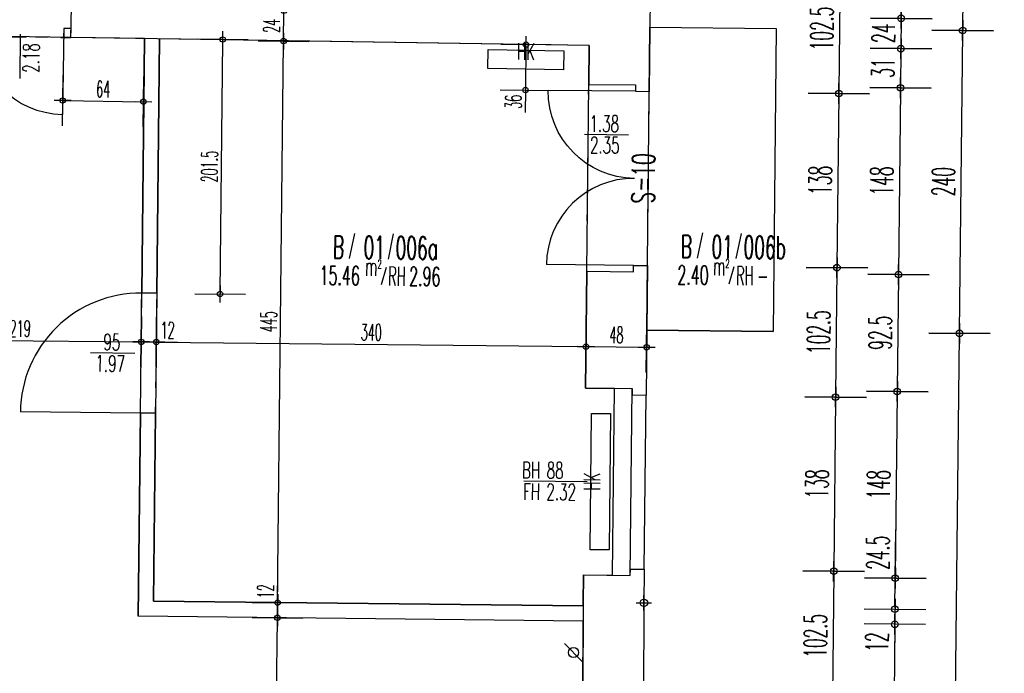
# Model space of a CAD drawing. Extents: x -14.3 to 68.8, y -3.9 to 57.4.
# Tile 29 of 46: x 42.9 to 50.7, y 18.4 to 23.6. Entities that reach past the tile are written whole.
import ezdxf
from ezdxf.enums import TextEntityAlignment as Align

# ---------------------------------------------------------------- set-up
doc = ezdxf.new("R2010")
doc.units = 0
doc.header["$LTSCALE"] = 0.25
doc.header["$MEASUREMENT"] = 0
doc.header["$PDMODE"] = 34
doc.header["$PDSIZE"] = 0.06
doc.linetypes.add('BOS_PUNKT', pattern=[0.18, 0, -0.18])
doc.layers.get('0').update_dxf_attribs({"color": 30, "linetype": 'CONTINUOUS'})
doc.layers.get('DEFPOINTS').update_dxf_attribs({"linetype": 'CONTINUOUS'})
for name, color, linetype in [('01ATTRMB', 7, 'CONTINUOUS'), ('01BEM-A', 7, 'CONTINUOUS'), ('01BEM-FEN', 7, 'CONTINUOUS'), ('01BEM-I', 7, 'CONTINUOUS'), ('01BEM-TUR', 7, 'CONTINUOUS'), ('01FEN', 4, 'CONTINUOUS'), ('01FLA-POLY1', 1, 'CONTINUOUS'), ('01TGA-HZG', 4, 'CONTINUOUS'), ('01TGA-STG', 4, 'CONTINUOUS'), ('01TUR-S', 7, 'CONTINUOUS'), ('01TXT', 7, 'CONTINUOUS'), ('01WAN', 3, 'CONTINUOUS'), ('01WAN-S', 7, 'CONTINUOUS'), ('01WAN-U', 7, 'BOS_PUNKT'), ('01WLB', 2, 'CONTINUOUS'), ('01WLB-U', 7, 'BOS_PUNKT')]:
    doc.layers.add(name, color=color, linetype=linetype)
doc.styles.add('BOS', font='romans.shx', dxfattribs={"width": 0.6})
doc.styles.add('BOS-BEM', font='romans.shx', dxfattribs={"width": 0.5})
doc.dimstyles.new('BOS-130', dxfattribs={"dimscale": 0.001, "dimtxt": 130, "dimasz": 10.666667, "dimexe": 1.8, "dimexo": 0.1, "dimgap": 30, "dimtad": 1, "dimdec": 4, "dimlfac": 100, "dimrnd": 0.5, "dimzin": 12, "dimtxsty": 'BOS-BEM', "dimblk1": 'BOS-BEM', "dimblk2": 'BOS-BEM', "dimsah": 1, "dimcen": 1.5, "dimse1": 1, "dimse2": 1, "dimclrd": 256, "dimclre": 256, "dimclrt": 256, "dimazin": 3, "dimtfac": 1, "dimtdec": 4, "dimtmove": 0, "dimatfit": 3, "dimtvp": 1.2, "dimtolj": 1, "dimtzin": 0})
doc.dimstyles.new('BOS-180', dxfattribs={"dimscale": 0.001, "dimtxt": 180, "dimasz": 13, "dimexe": 1.8, "dimexo": 0.1, "dimgap": 50, "dimtad": 1, "dimdec": 4, "dimlfac": 100, "dimrnd": 0.5, "dimzin": 12, "dimtxsty": 'BOS-BEM', "dimblk1": 'BOS-BEM', "dimblk2": 'BOS-BEM', "dimsah": 1, "dimcen": 1.5, "dimse1": 1, "dimse2": 1, "dimclrd": 256, "dimclre": 256, "dimclrt": 256, "dimazin": 3, "dimtfac": 1, "dimtdec": 4, "dimtmove": 0, "dimatfit": 3, "dimtvp": 1.2, "dimtolj": 1, "dimtzin": 0})

# ---------------------------------------------------------------- blocks, each defined once
blk = doc.blocks.new('TUR')
at = {"color": 0, "linetype": 'BYBLOCK'}
blk.add_line((0, 0), (0, 1), dxfattribs=at)
blk.add_arc((0, 0), 1, 0, 90, dxfattribs=at)
blk = doc.blocks.new('BOS-BEM')
for p, q in [((0, -18.75), (0, 18.75)), ((-6.25, 0), (6.25, 0))]:
    blk.add_line(p, q)
blk.add_circle((0, 0), 2)
blk = doc.blocks.new('*D1271')
at = {"layer": '01BEM-I'}
blk.add_line((44.5028, 21.4185), (44.5239, 23.4126), dxfattribs=at)
at = {"layer": 'DEFPOINTS', "color": 0}
for p in [(44.024, 23.4286), (44.524, 23.4233), (44.0027, 21.4131)]:
    blk.add_point(p, dxfattribs=at)
at = {"layer": '01BEM-I', "xscale": 0.01066666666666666, "yscale": 0.01066666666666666, "zscale": 0.01066666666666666}
for p, rotation in [((44.524, 23.4233), 89.39383939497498), ((44.5027, 21.4078), 269.393839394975)]:
    blk.add_blockref('BOS-BEM', p, dxfattribs=dict(at, rotation=rotation))
at = {"layer": '01BEM-I', "insert": (44.4183, 22.4166), "char_height": 0.13, "attachment_point": 5, "rotation": 89.39384, "style": 'BOS-BEM'}
blk.add_mtext('\\A1;201.5', dxfattribs=at)
blk = doc.blocks.new('*D1270')
at = {"layer": '01BEM-I'}
for p, q in [((46.9236, 23.3717), (46.92, 23.033)), ((46.9199, 23.0223), (46.9181, 22.8464))]:
    blk.add_line(p, q, dxfattribs=at)
at = {"layer": 'DEFPOINTS', "color": 0}
for p in [(46.9237, 23.3823), (47.4237, 23.377), (47.4199, 23.017)]:
    blk.add_point(p, dxfattribs=at)
at = {"layer": '01BEM-I', "xscale": 0.01066666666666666, "yscale": 0.01066666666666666, "zscale": 0.01066666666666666}
for p, rotation in [((46.9237, 23.3823), 89.39272413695), ((46.9199, 23.0223), 269.3927241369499)]:
    blk.add_blockref('BOS-BEM', p, dxfattribs=dict(at, rotation=rotation))
at = {"layer": '01BEM-I', "insert": (46.8239, 22.9301), "char_height": 0.13, "attachment_point": 5, "rotation": 89.39272, "style": 'BOS-BEM'}
blk.add_mtext('\\A1;36', dxfattribs=at)
blk = doc.blocks.new('*D1269')
at = {"layer": '01BEM-I'}
blk.add_line((43.2672, 22.94), (43.8858, 22.9306), dxfattribs=at)
at = {"layer": 'DEFPOINTS', "color": 0}
for p in [(43.2641, 23.4401), (43.9041, 23.4304), (43.8965, 22.9305)]:
    blk.add_point(p, dxfattribs=at)
at = {"layer": '01BEM-I', "xscale": 0.01066666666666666, "yscale": 0.01066666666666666, "zscale": 0.01066666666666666}
for p, rotation in [((43.2565, 22.9402), 179.1299964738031), ((43.8965, 22.9305), 359.129996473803)]:
    blk.add_blockref('BOS-BEM', p, dxfattribs=dict(at, rotation=rotation))
at = {"layer": '01BEM-I', "insert": (43.5779, 23.0303), "char_height": 0.13, "attachment_point": 5, "rotation": 359.13, "style": 'BOS-BEM'}
blk.add_mtext('\\A1;64', dxfattribs=at)
blk = doc.blocks.new('BL_TGA-STGL')
blk.add_line((-0.0707, -0.0707), (0.0707, 0.0707))
blk.add_circle((0, 0), 0.04)
blk = doc.blocks.new('*D1268')
at = {"layer": '01BEM-A'}
blk.add_line((49.4105, 24.008), (49.3999, 23.0091), dxfattribs=at)
at = {"layer": 'DEFPOINTS', "color": 0}
for p in [(47.9107, 24.0369), (47.8999, 23.0119), (49.3998, 22.9961)]:
    blk.add_point(p, dxfattribs=at)
at = {"layer": '01BEM-A', "xscale": 0.013, "yscale": 0.013, "zscale": 0.013}
for p, rotation in [((49.4106, 24.021), 89.39336692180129), ((49.3998, 22.9961), 269.3933669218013)]:
    blk.add_blockref('BOS-BEM', p, dxfattribs=dict(at, rotation=rotation))
at = {"layer": '01BEM-A', "insert": (49.2652, 23.51), "char_height": 0.18, "attachment_point": 5, "rotation": 89.39337, "style": 'BOS-BEM'}
blk.add_mtext('\\A1;102.5', dxfattribs=at)
blk = doc.blocks.new('*D1267')
at = {"layer": '01BEM-A'}
blk.add_line((49.3997, 22.9831), (49.3853, 21.6291), dxfattribs=at)
at = {"layer": 'DEFPOINTS', "color": 0}
for p in [(47.8999, 23.0119), (47.8853, 21.632), (49.3852, 21.6161)]:
    blk.add_point(p, dxfattribs=at)
at = {"layer": '01BEM-A', "xscale": 0.013, "yscale": 0.013, "zscale": 0.013}
for p, rotation in [((49.3998, 22.9961), 89.39336692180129), ((49.3852, 21.6161), 269.3933669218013)]:
    blk.add_blockref('BOS-BEM', p, dxfattribs=dict(at, rotation=rotation))
at = {"layer": '01BEM-A', "insert": (49.2525, 22.3076), "char_height": 0.18, "attachment_point": 5, "rotation": 89.39337, "style": 'BOS-BEM'}
blk.add_mtext('\\A1;138', dxfattribs=at)
blk = doc.blocks.new('*D1283')
at = {"layer": '01BEM-A'}
blk.add_line((49.385, 21.6031), (49.3745, 20.6042), dxfattribs=at)
at = {"layer": 'DEFPOINTS', "color": 0}
for p in [(47.8853, 21.632), (47.8744, 20.6071), (49.3743, 20.5912)]:
    blk.add_point(p, dxfattribs=at)
at = {"layer": '01BEM-A', "xscale": 0.013, "yscale": 0.013, "zscale": 0.013}
for p, rotation in [((49.3852, 21.6161), 89.39336692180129), ((49.3743, 20.5912), 269.3933669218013)]:
    blk.add_blockref('BOS-BEM', p, dxfattribs=dict(at, rotation=rotation))
at = {"layer": '01BEM-A', "insert": (49.2398, 21.1052), "char_height": 0.18, "attachment_point": 5, "rotation": 89.39337, "style": 'BOS-BEM'}
blk.add_mtext('\\A1;102.5', dxfattribs=at)
blk = doc.blocks.new('*D1282')
at = {"layer": '01BEM-A'}
blk.add_line((49.3742, 20.5782), (49.3599, 19.2243), dxfattribs=at)
at = {"layer": 'DEFPOINTS', "color": 0}
for p in [(47.8744, 20.6071), (47.8598, 19.2272), (49.3597, 19.2113)]:
    blk.add_point(p, dxfattribs=at)
at = {"layer": '01BEM-A', "xscale": 0.013, "yscale": 0.013, "zscale": 0.013}
for p, rotation in [((49.3743, 20.5912), 89.39336692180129), ((49.3597, 19.2113), 269.3933669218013)]:
    blk.add_blockref('BOS-BEM', p, dxfattribs=dict(at, rotation=rotation))
at = {"layer": '01BEM-A', "insert": (49.227, 19.9027), "char_height": 0.18, "attachment_point": 5, "rotation": 89.39337, "style": 'BOS-BEM'}
blk.add_mtext('\\A1;138', dxfattribs=at)
blk = doc.blocks.new('*D1281')
at = {"layer": '01BEM-A'}
blk.add_line((49.3596, 19.1983), (49.349, 18.197), dxfattribs=at)
at = {"layer": 'DEFPOINTS', "color": 0}
for p in [(47.8598, 19.2272), (47.8571, 18.1998), (49.3488, 18.184)]:
    blk.add_point(p, dxfattribs=at)
at = {"layer": '01BEM-A', "xscale": 0.013, "yscale": 0.013, "zscale": 0.013}
for p, rotation in [((49.3597, 19.2113), 89.39336692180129), ((49.3488, 18.184), 269.3933669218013)]:
    blk.add_blockref('BOS-BEM', p, dxfattribs=dict(at, rotation=rotation))
at = {"layer": '01BEM-A', "insert": (49.2143, 18.6991), "char_height": 0.18, "attachment_point": 5, "rotation": 89.39337, "style": 'BOS-BEM'}
blk.add_mtext('\\A1;102.5', dxfattribs=at)
blk = doc.blocks.new('*D1293')
at = {"layer": '01BEM-A'}
blk.add_line((49.8974, 23.9529), (49.8938, 23.6039), dxfattribs=at)
at = {"layer": 'DEFPOINTS', "color": 0}
for p in [(47.8002, 23.9881), (47.4263, 23.617), (49.8936, 23.5909)]:
    blk.add_point(p, dxfattribs=at)
at = {"layer": '01BEM-A', "xscale": 0.013, "yscale": 0.013, "zscale": 0.013}
for p, rotation in [((49.8976, 23.9659), 89.39336692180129), ((49.8936, 23.5909), 269.3933669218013)]:
    blk.add_blockref('BOS-BEM', p, dxfattribs=dict(at, rotation=rotation))
at = {"layer": '01BEM-A', "insert": (49.7556, 23.7798), "char_height": 0.18, "attachment_point": 5, "rotation": 89.39337, "style": 'BOS-BEM'}
blk.add_mtext('\\A1;37.5', dxfattribs=at)
blk = doc.blocks.new('*D1292')
at = {"layer": '01BEM-A'}
blk.add_line((49.8935, 23.5779), (49.8912, 23.3639), dxfattribs=at)
at = {"layer": 'DEFPOINTS', "color": 0}
for p in [(47.4263, 23.617), (47.4237, 23.377), (49.8911, 23.3509)]:
    blk.add_point(p, dxfattribs=at)
at = {"layer": '01BEM-A', "xscale": 0.013, "yscale": 0.013, "zscale": 0.013}
for p, rotation in [((49.8936, 23.5909), 89.39336692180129), ((49.8911, 23.3509), 269.3933669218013)]:
    blk.add_blockref('BOS-BEM', p, dxfattribs=dict(at, rotation=rotation))
at = {"layer": '01BEM-A', "insert": (49.7524, 23.4724), "char_height": 0.18, "attachment_point": 5, "rotation": 89.39337, "style": 'BOS-BEM'}
blk.add_mtext('\\A1;24', dxfattribs=at)
blk = doc.blocks.new('*D1266')
at = {"layer": '01BEM-A'}
blk.add_line((49.8909, 23.3379), (49.8879, 23.0539), dxfattribs=at)
at = {"layer": 'DEFPOINTS', "color": 0}
for p in [(47.4237, 23.377), (47.7904, 23.0631), (49.8878, 23.0409)]:
    blk.add_point(p, dxfattribs=at)
at = {"layer": '01BEM-A', "xscale": 0.013, "yscale": 0.013, "zscale": 0.013}
for p, rotation in [((49.8911, 23.3509), 89.39336692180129), ((49.8878, 23.0409), 269.3933669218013)]:
    blk.add_blockref('BOS-BEM', p, dxfattribs=dict(at, rotation=rotation))
at = {"layer": '01BEM-A', "insert": (49.7494, 23.1974), "char_height": 0.18, "attachment_point": 5, "rotation": 89.39337, "style": 'BOS-BEM'}
blk.add_mtext('\\A1;31', dxfattribs=at)
blk = doc.blocks.new('*D1265')
at = {"layer": '01BEM-A'}
blk.add_line((49.8877, 23.0279), (49.8723, 21.574), dxfattribs=at)
at = {"layer": 'DEFPOINTS', "color": 0}
for p in [(47.7904, 23.0631), (47.7747, 21.5832), (49.8721, 21.561)]:
    blk.add_point(p, dxfattribs=at)
at = {"layer": '01BEM-A', "xscale": 0.013, "yscale": 0.013, "zscale": 0.013}
for p, rotation in [((49.8878, 23.0409), 89.39336692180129), ((49.8721, 21.561), 269.3933669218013)]:
    blk.add_blockref('BOS-BEM', p, dxfattribs=dict(at, rotation=rotation))
at = {"layer": '01BEM-A', "insert": (49.74, 22.3024), "char_height": 0.18, "attachment_point": 5, "rotation": 89.39337, "style": 'BOS-BEM'}
blk.add_mtext('\\A1;148', dxfattribs=at)
blk = doc.blocks.new('*D1280')
at = {"layer": '01BEM-A'}
blk.add_line((49.872, 21.548), (49.8625, 20.649), dxfattribs=at)
at = {"layer": 'DEFPOINTS', "color": 0}
for p in [(47.7747, 21.5832), (47.7649, 20.6582), (49.8623, 20.636)]:
    blk.add_point(p, dxfattribs=at)
at = {"layer": '01BEM-A', "xscale": 0.013, "yscale": 0.013, "zscale": 0.013}
for p, rotation in [((49.8721, 21.561), 89.39336692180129), ((49.8623, 20.636), 269.3933669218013)]:
    blk.add_blockref('BOS-BEM', p, dxfattribs=dict(at, rotation=rotation))
at = {"layer": '01BEM-A', "insert": (49.7272, 21.1), "char_height": 0.18, "attachment_point": 5, "rotation": 89.39337, "style": 'BOS-BEM'}
blk.add_mtext('\\A1;92.5', dxfattribs=at)
blk = doc.blocks.new('*D1279')
at = {"layer": '01BEM-A'}
blk.add_line((49.8622, 20.623), (49.8468, 19.1691), dxfattribs=at)
at = {"layer": 'DEFPOINTS', "color": 0}
for p in [(47.7649, 20.6582), (47.7493, 19.1783), (49.8467, 19.1561)]:
    blk.add_point(p, dxfattribs=at)
at = {"layer": '01BEM-A', "xscale": 0.013, "yscale": 0.013, "zscale": 0.013}
for p, rotation in [((49.8623, 20.636), 89.39336692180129), ((49.8467, 19.1561), 269.3933669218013)]:
    blk.add_blockref('BOS-BEM', p, dxfattribs=dict(at, rotation=rotation))
at = {"layer": '01BEM-A', "insert": (49.7145, 19.8976), "char_height": 0.18, "attachment_point": 5, "rotation": 89.39337, "style": 'BOS-BEM'}
blk.add_mtext('\\A1;148', dxfattribs=at)
blk = doc.blocks.new('*D1278')
at = {"layer": '01BEM-A'}
for p, q in [((49.8467, 19.1561), (49.8508, 19.5434)), ((49.8442, 18.9241), (49.8465, 19.1431))]:
    blk.add_line(p, q, dxfattribs=at)
at = {"layer": 'DEFPOINTS', "color": 0}
for p in [(47.7493, 19.1783), (47.3769, 18.9373), (49.8441, 18.9111)]:
    blk.add_point(p, dxfattribs=at)
at = {"layer": '01BEM-A', "xscale": 0.013, "yscale": 0.013, "zscale": 0.013}
for p, rotation in [((49.8467, 19.1561), 89.39336692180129), ((49.8441, 18.9111), 269.3933669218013)]:
    blk.add_blockref('BOS-BEM', p, dxfattribs=dict(at, rotation=rotation))
at = {"layer": '01BEM-A', "insert": (49.7088, 19.3577), "char_height": 0.18, "attachment_point": 5, "rotation": 89.39337, "style": 'BOS-BEM'}
blk.add_mtext('\\A1;24.5', dxfattribs=at)
blk = doc.blocks.new('*D1277')
at = {"layer": '01BEM-A'}
for p, q in [((49.8442, 18.9241), (49.8443, 18.9371)), ((49.8441, 18.9111), (49.8428, 18.7911)), ((49.8427, 18.7781), (49.8401, 18.5323))]:
    blk.add_line(p, q, dxfattribs=at)
at = {"layer": 'DEFPOINTS', "color": 0}
for p in [(47.3769, 18.9373), (47.3765, 18.8173), (49.8428, 18.7911)]:
    blk.add_point(p, dxfattribs=at)
at = {"layer": '01BEM-A', "xscale": 0.013, "yscale": 0.013, "zscale": 0.013}
for p, rotation in [((49.8441, 18.9111), 269.3933669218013), ((49.8428, 18.7911), 89.39336692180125)]:
    blk.add_blockref('BOS-BEM', p, dxfattribs=dict(at, rotation=rotation))
at = {"layer": '01BEM-A', "insert": (49.7013, 18.6502), "char_height": 0.18, "attachment_point": 5, "rotation": 89.39337, "style": 'BOS-BEM'}
blk.add_mtext('\\A1;12', dxfattribs=at)
blk = doc.blocks.new('*D1276')
at = {"layer": '01BEM-A'}
for p, q in [((49.8427, 18.7781), (49.837, 18.241)), ((49.8368, 18.228), (49.8327, 17.8407))]:
    blk.add_line(p, q, dxfattribs=at)
at = {"layer": 'DEFPOINTS', "color": 0}
for p in [(47.3765, 18.8173), (47.745, 18.2501), (49.8368, 18.228)]:
    blk.add_point(p, dxfattribs=at)
at = {"layer": '01BEM-A', "xscale": 0.013, "yscale": 0.013, "zscale": 0.013}
for p, rotation in [((49.8428, 18.7911), 89.39336692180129), ((49.8368, 18.228), 269.3933669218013)]:
    blk.add_blockref('BOS-BEM', p, dxfattribs=dict(at, rotation=rotation))
at = {"layer": '01BEM-A', "insert": (49.6947, 18.0293), "char_height": 0.18, "attachment_point": 5, "rotation": 89.39337, "style": 'BOS-BEM'}
blk.add_mtext('\\A1;56.5', dxfattribs=at)
blk = doc.blocks.new('*D1123')
at = {"layer": '01BEM-A'}
blk.add_line((50.2858, 14.5819), (50.3546, 21.0829), dxfattribs=at)
at = {"layer": 'DEFPOINTS', "color": 0}
for p in [(47.9144, 21.1217), (50.3547, 21.0959), (47.8453, 14.5948)]:
    blk.add_point(p, dxfattribs=at)
at = {"layer": '01BEM-A', "xscale": 0.013, "yscale": 0.013, "zscale": 0.013}
for p, rotation in [((50.3547, 21.0959), 89.39336692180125), ((50.2856, 14.5689), 269.3933669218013)]:
    blk.add_blockref('BOS-BEM', p, dxfattribs=dict(at, rotation=rotation))
at = {"layer": '01BEM-A', "insert": (50.1802, 17.8339), "char_height": 0.18, "attachment_point": 5, "rotation": 89.39337, "style": 'BOS-BEM'}
blk.add_mtext('\\A1;652.5', dxfattribs=at)
blk = doc.blocks.new('*D1122')
at = {"layer": '01BEM-A'}
blk.add_line((50.3549, 21.1089), (50.38, 23.4827), dxfattribs=at)
at = {"layer": 'DEFPOINTS', "color": 0}
for p in [(47.9398, 23.5216), (50.3801, 23.4957), (47.9144, 21.1217)]:
    blk.add_point(p, dxfattribs=at)
at = {"layer": '01BEM-A', "xscale": 0.013, "yscale": 0.013, "zscale": 0.013}
for p, rotation in [((50.3801, 23.4957), 89.39336692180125), ((50.3547, 21.0959), 269.3933669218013)]:
    blk.add_blockref('BOS-BEM', p, dxfattribs=dict(at, rotation=rotation))
at = {"layer": '01BEM-A', "insert": (50.2274, 22.2973), "char_height": 0.18, "attachment_point": 5, "rotation": 89.39337, "style": 'BOS-BEM'}
blk.add_mtext('\\A1;240', dxfattribs=at)
blk = doc.blocks.new('*D1121')
at = {"layer": '01BEM-A'}
blk.add_line((50.3803, 23.5087), (50.431, 28.2974), dxfattribs=at)
at = {"layer": 'DEFPOINTS', "color": 0}
for p in [(47.9908, 28.3363), (50.4311, 28.3104), (47.9398, 23.5216)]:
    blk.add_point(p, dxfattribs=at)
at = {"layer": '01BEM-A', "xscale": 0.013, "yscale": 0.013, "zscale": 0.013}
for p, rotation in [((50.4311, 28.3104), 89.39336692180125), ((50.3801, 23.4957), 269.3933669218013)]:
    blk.add_blockref('BOS-BEM', p, dxfattribs=dict(at, rotation=rotation))
at = {"layer": '01BEM-A', "insert": (50.2656, 25.9046), "char_height": 0.18, "attachment_point": 5, "rotation": 89.39337, "style": 'BOS-BEM'}
blk.add_mtext('\\A1;481.5', dxfattribs=at)
blk = doc.blocks.new('*D772')
at = {"layer": '01BEM-A'}
blk.add_line((50.6174, -0.1365), (51.196, 54.5058), dxfattribs=at)
at = {"layer": 'DEFPOINTS', "color": 0}
for p in [(47.7738, 54.5551), (51.1961, 54.5188), (47.8307, -0.12)]:
    blk.add_point(p, dxfattribs=at)
at = {"layer": '01BEM-A', "xscale": 0.013, "yscale": 0.013, "zscale": 0.013}
for p, rotation in [((51.1961, 54.5188), 89.39336692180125), ((50.6173, -0.1495), 269.3933669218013)]:
    blk.add_blockref('BOS-BEM', p, dxfattribs=dict(at, rotation=rotation))
at = {"layer": '01BEM-A', "insert": (50.7667, 27.1861), "char_height": 0.18, "attachment_point": 5, "rotation": 89.39337, "style": 'BOS-BEM'}
blk.add_mtext('\\A1;5467', dxfattribs=at)
blk = doc.blocks.new('*D1134')
at = {"layer": '01BEM-I'}
blk.add_line((42.6729, 14.5279), (42.7672, 23.4344), dxfattribs=at)
at = {"layer": 'DEFPOINTS', "color": 0}
for p in [(42.7673, 23.4451), (43.3217, 23.4392), (42.9129, 14.5147)]:
    blk.add_point(p, dxfattribs=at)
at = {"layer": '01BEM-I', "xscale": 0.01066666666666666, "yscale": 0.01066666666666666, "zscale": 0.01066666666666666}
for p, rotation in [((42.7673, 23.4451), 89.39336692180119), ((42.6727, 14.5173), 269.3933669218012)]:
    blk.add_blockref('BOS-BEM', p, dxfattribs=dict(at, rotation=rotation))
at = {"layer": '01BEM-I', "insert": (42.625, 18.9822), "char_height": 0.13, "attachment_point": 5, "rotation": 89.39337, "style": 'BOS-BEM'}
blk.add_mtext('\\A1;893', dxfattribs=at)
blk = doc.blocks.new('*D1290')
at = {"layer": '01BEM-I'}
blk.add_line((42.7674, 23.4558), (42.7697, 23.6744), dxfattribs=at)
at = {"layer": 'DEFPOINTS', "color": 0}
for p in [(42.7698, 23.6851), (43.3267, 23.6792), (43.3217, 23.4392)]:
    blk.add_point(p, dxfattribs=at)
at = {"layer": '01BEM-I', "xscale": 0.01066666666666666, "yscale": 0.01066666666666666, "zscale": 0.01066666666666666}
for p, rotation in [((42.7698, 23.6851), 89.39336692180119), ((42.7673, 23.4451), 269.3933669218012)]:
    blk.add_blockref('BOS-BEM', p, dxfattribs=dict(at, rotation=rotation))
at = {"layer": '01BEM-I', "insert": (42.6735, 23.5661), "char_height": 0.13, "attachment_point": 5, "rotation": 89.39337, "style": 'BOS-BEM'}
blk.add_mtext('\\A1;24', dxfattribs=at)
blk = doc.blocks.new('*D1133')
at = {"layer": '01BEM-I'}
blk.add_line((44.9311, 16.4312), (44.9566, 18.8322), dxfattribs=at)
at = {"layer": 'DEFPOINTS', "color": 0}
for p in [(44.9567, 18.8429), (45.6161, 18.8359), (45.7701, 16.4117)]:
    blk.add_point(p, dxfattribs=at)
at = {"layer": '01BEM-I', "xscale": 0.01066666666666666, "yscale": 0.01066666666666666, "zscale": 0.01066666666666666}
for p, rotation in [((44.9567, 18.8429), 89.39336692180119), ((44.931, 16.4205), 269.3933669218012)]:
    blk.add_blockref('BOS-BEM', p, dxfattribs=dict(at, rotation=rotation))
at = {"layer": '01BEM-I', "insert": (44.8489, 17.6327), "char_height": 0.13, "attachment_point": 5, "rotation": 89.39337, "style": 'BOS-BEM'}
blk.add_mtext('\\A1;242', dxfattribs=at)
blk = doc.blocks.new('*D1274')
at = {"layer": '01BEM-I'}
for p, q in [((44.958, 18.9629), (44.9597, 19.1295)), ((44.9568, 18.8535), (44.9578, 18.9522))]:
    blk.add_line(p, q, dxfattribs=at)
at = {"layer": 'DEFPOINTS', "color": 0}
for p in [(44.958, 18.9629), (45.6173, 18.9559), (45.6161, 18.8359)]:
    blk.add_point(p, dxfattribs=at)
at = {"layer": '01BEM-I', "xscale": 0.01066666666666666, "yscale": 0.01066666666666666, "zscale": 0.01066666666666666}
for p, rotation in [((44.958, 18.9629), 89.39336692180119), ((44.9567, 18.8429), 269.3933669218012)]:
    blk.add_blockref('BOS-BEM', p, dxfattribs=dict(at, rotation=rotation))
at = {"layer": '01BEM-I', "insert": (44.8639, 19.0525), "char_height": 0.13, "attachment_point": 5, "rotation": 89.39337, "style": 'BOS-BEM'}
blk.add_mtext('\\A1;12', dxfattribs=at)
blk = doc.blocks.new('*D1264')
at = {"layer": '01BEM-I'}
blk.add_line((44.9581, 18.9735), (45.0049, 23.3999), dxfattribs=at)
at = {"layer": 'DEFPOINTS', "color": 0}
for p in [(45.005, 23.4106), (45.6848, 23.4034), (45.6173, 18.9559)]:
    blk.add_point(p, dxfattribs=at)
at = {"layer": '01BEM-I', "xscale": 0.01066666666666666, "yscale": 0.01066666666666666, "zscale": 0.01066666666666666}
for p, rotation in [((45.005, 23.4106), 89.39336692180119), ((44.958, 18.9629), 269.3933669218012)]:
    blk.add_blockref('BOS-BEM', p, dxfattribs=dict(at, rotation=rotation))
at = {"layer": '01BEM-I', "insert": (44.8865, 21.1877), "char_height": 0.13, "attachment_point": 5, "rotation": 89.39337, "style": 'BOS-BEM'}
blk.add_mtext('\\A1;445', dxfattribs=at)
blk = doc.blocks.new('*D1289')
at = {"layer": '01BEM-I'}
blk.add_line((45.0052, 23.4213), (45.0075, 23.6399), dxfattribs=at)
at = {"layer": 'DEFPOINTS', "color": 0}
for p in [(45.0076, 23.6506), (45.6884, 23.6433), (45.6848, 23.4034)]:
    blk.add_point(p, dxfattribs=at)
at = {"layer": '01BEM-I', "xscale": 0.01066666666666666, "yscale": 0.01066666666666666, "zscale": 0.01066666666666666}
for p, rotation in [((45.0076, 23.6506), 89.39336692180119), ((45.005, 23.4106), 269.3933669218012)]:
    blk.add_blockref('BOS-BEM', p, dxfattribs=dict(at, rotation=rotation))
at = {"layer": '01BEM-I', "insert": (44.9113, 23.5316), "char_height": 0.13, "attachment_point": 5, "rotation": 89.39337, "style": 'BOS-BEM'}
blk.add_mtext('\\A1;24', dxfattribs=at)
blk = doc.blocks.new('*D1217')
at = {"layer": '01BEM-I'}
blk.add_line((41.6994, 21.0513), (43.8679, 21.0283), dxfattribs=at)
at = {"layer": 'DEFPOINTS', "color": 0}
for p in [(43.8786, 21.0282), (41.6672, 19.0148), (43.857, 18.9916)]:
    blk.add_point(p, dxfattribs=at)
at = {"layer": '01BEM-I', "xscale": 0.01066666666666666, "yscale": 0.01066666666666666, "zscale": 0.01066666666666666}
for p, rotation in [((41.6888, 21.0514), 179.3933669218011), ((43.8786, 21.0282), 359.3933669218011)]:
    blk.add_blockref('BOS-BEM', p, dxfattribs=dict(at, rotation=rotation))
at = {"layer": '01BEM-I', "insert": (42.9206, 21.1334), "char_height": 0.13, "attachment_point": 5, "rotation": 359.39337, "style": 'BOS-BEM'}
blk.add_mtext('\\A1;219', dxfattribs=at)
blk = doc.blocks.new('*D1273')
at = {"layer": '01BEM-I'}
for p, q in [((43.8893, 21.0281), (43.9879, 21.0271)), ((43.9986, 21.0269), (44.1652, 21.0252))]:
    blk.add_line(p, q, dxfattribs=at)
at = {"layer": 'DEFPOINTS', "color": 0}
for p in [(43.9986, 21.0269), (43.857, 18.9916), (43.977, 18.9903)]:
    blk.add_point(p, dxfattribs=at)
at = {"layer": '01BEM-I', "xscale": 0.01066666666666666, "yscale": 0.01066666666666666, "zscale": 0.01066666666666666}
for p, rotation in [((43.8786, 21.0282), 179.3933669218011), ((43.9986, 21.0269), 359.3933669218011)]:
    blk.add_blockref('BOS-BEM', p, dxfattribs=dict(at, rotation=rotation))
at = {"layer": '01BEM-I', "insert": (44.0882, 21.121), "char_height": 0.13, "attachment_point": 5, "rotation": 359.39337, "style": 'BOS-BEM'}
blk.add_mtext('\\A1;12', dxfattribs=at)
blk = doc.blocks.new('*D1272')
at = {"layer": '01BEM-I'}
blk.add_line((44.0093, 21.0268), (47.3878, 20.9911), dxfattribs=at)
at = {"layer": 'DEFPOINTS', "color": 0}
for p in [(47.3985, 20.9909), (47.3793, 19.1822), (43.977, 18.9903)]:
    blk.add_point(p, dxfattribs=at)
at = {"layer": '01BEM-I', "xscale": 0.01066666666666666, "yscale": 0.01066666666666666, "zscale": 0.01066666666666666}
for p, rotation in [((43.9986, 21.0269), 179.3933669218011), ((47.3985, 20.9909), 359.3933669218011)]:
    blk.add_blockref('BOS-BEM', p, dxfattribs=dict(at, rotation=rotation))
at = {"layer": '01BEM-I', "insert": (45.6995, 21.1039), "char_height": 0.13, "attachment_point": 5, "rotation": 359.39337, "style": 'BOS-BEM'}
blk.add_mtext('\\A1;340', dxfattribs=at)
blk = doc.blocks.new('*D1275')
at = {"layer": '01BEM-I'}
blk.add_line((47.4091, 20.9908), (47.8678, 20.986), dxfattribs=at)
at = {"layer": 'DEFPOINTS', "color": 0}
for p in [(47.8784, 20.9859), (47.3793, 19.1822), (47.8598, 19.2272)]:
    blk.add_point(p, dxfattribs=at)
at = {"layer": '01BEM-I', "xscale": 0.01066666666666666, "yscale": 0.01066666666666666, "zscale": 0.01066666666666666}
for p, rotation in [((47.3985, 20.9909), 179.3933669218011), ((47.8784, 20.9859), 359.3933669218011)]:
    blk.add_blockref('BOS-BEM', p, dxfattribs=dict(at, rotation=rotation))
at = {"layer": '01BEM-I', "insert": (47.6394, 21.0834), "char_height": 0.13, "attachment_point": 5, "rotation": 359.39337, "style": 'BOS-BEM'}
blk.add_mtext('\\A1;48', dxfattribs=at)

msp = doc.modelspace()

# ---------------------------------------------------------------- linework, layer by layer
at = {"layer": '01ATTRMB'}
for p, q in [((45.5661934, 21.8865716), (45.5255824, 21.6876102)), ((45.8729078, 21.8833242), (45.8322969, 21.6843628)), ((48.3196832, 21.8910994), (48.2790722, 21.692138)), ((48.6263976, 21.887852), (48.5857867, 21.6888907)), ((45.8163929, 21.6183998), (45.7764318, 21.4808194)), ((48.5698827, 21.6229276), (48.5299216, 21.4853472))]:
    msp.add_line(p, q, dxfattribs=at)
at = {"layer": '01BEM-FEN', "linetype": 'BYBLOCK'}
msp.add_line((46.9069192, 19.9272863), (47.4068912, 19.9219928), dxfattribs=at)
at = {"layer": '01BEM-TUR', "linetype": 'BYBLOCK'}
for p, q in [((42.9207211, 23.115747), (42.9244267, 23.4657274)), ((47.3862615, 22.673275), (47.7362419, 22.6695693)), ((43.477698, 20.9431216), (43.8276784, 20.939416))]:
    msp.add_line(p, q, dxfattribs=at)
at = {"layer": '01FEN'}
msp.add_line((47.749279, 19.1783286), (47.7649485, 20.6582457), dxfattribs=at)
at = {"layer": '01FLA-POLY1'}
msp.add_lwpolyline([(41.579671, 14.5254934), (45.7622503, 14.4916552), (45.7663762, 15.0016364), (45.7700899, 16.4116527), (46.0806282, 16.4091337), (47.0605959, 16.4011847), (47.3700998, 16.3986742), (47.3710911, 16.7711067), (47.6010903, 16.7704945), (47.6050293, 18.2504893), (47.3750301, 18.2511014), (47.376537, 18.8172541), (43.8555831, 18.8545344), (43.8726465, 20.4644426), (43.8827047, 21.4143894), (43.882715, 21.4143892), (43.9040825, 23.4303926), (43.3216716, 23.4392247), (41.8418334, 23.4620097)], dxfattribs=at)
for points in [[(47.9052757, 23.5219204), (48.9051881, 23.5113332), (48.8797743, 21.1114678), (47.8798656, 21.122055)], [(47.4047627, 21.5871112), (47.4047427, 21.5871114), (47.4204288, 23.0670283), (47.4204323, 23.0670282), (47.4237145, 23.3770185), (44.0240203, 23.4285738), (44.0026804, 21.413119), (44.002697, 21.4131189), (43.9926388, 20.4631721), (43.9926222, 20.4631723), (43.9768468, 18.9732558), (47.3768564, 18.937256), (47.376907, 18.9562633), (47.3792997, 19.182246), (47.6092868, 19.1798109), (47.6249564, 20.6597279), (47.3949693, 20.662163)]]:
    msp.add_lwpolyline(points, close=True, dxfattribs=at)
at = {"layer": '01TGA-HZG'}
for p, q in [((46.6210462, 23.193249), (46.6233206, 23.3432318)), ((46.6233206, 23.3432318), (47.2232381, 23.3330816)), ((47.2232381, 23.3330816), (47.2209637, 23.1830989)), ((47.2209637, 23.1830989), (46.6210462, 23.193249)), ((47.4314144, 19.3817054), (47.442849, 20.4616449)), ((47.442849, 20.4616449), (47.5928405, 20.4600567)), ((47.5928405, 20.4600567), (47.581406, 19.3801173)), ((47.581406, 19.3801173), (47.4314144, 19.3817054))]:
    msp.add_line(p, q, dxfattribs=at)
at = {"layer": '01WAN'}
for p, q in [((47.9107283, 24.0368916), (47.899876, 23.011949)), ((43.3216716, 23.4392247), (43.3266838, 23.679161)), ((47.4237145, 23.3770185), (43.3216716, 23.4392247)), ((47.4237145, 23.3770185), (47.4204323, 23.0670282)), ((47.4204288, 23.0670283), (47.7904116, 23.0631109)), ((47.7904116, 23.0631109), (47.7898822, 23.0131137)), ((47.7898822, 23.0131137), (47.899876, 23.011949)), ((47.4047627, 21.5871112), (47.3949693, 20.662163)), ((47.4047427, 21.5871114), (47.774742, 21.5831938)), ((47.774742, 21.5831938), (47.7752714, 21.633191)), ((47.7752714, 21.633191), (47.8852652, 21.6320264)), ((47.8852652, 21.6320264), (47.874413, 20.6070838)), ((47.3792997, 19.182246), (47.376907, 18.9562633)), ((47.8598022, 19.2271612), (47.8569002, 18.9530834)), ((47.376907, 18.9562633), (47.3750301, 18.2511014)), ((47.8569002, 18.9530834), (47.8548954, 18.1998241))]:
    msp.add_line(p, q, dxfattribs=at)
for points in [[(47.3949693, 20.662163), (47.7649485, 20.6582457), (47.7644192, 20.6082485), (47.874413, 20.6070838)], [(47.3792997, 19.182246), (47.749279, 19.1783286), (47.7498083, 19.2283258), (47.8598022, 19.2271612)]]:
    msp.add_lwpolyline(points, dxfattribs=at)
msp.add_point((47.8569219, 18.9612477), dxfattribs=at)
at = {"layer": '01WAN-S'}
for p, q in [((47.9052757, 23.5219204), (48.9051771, 23.5113333)), ((48.9051771, 23.5113333), (48.8797633, 21.1114679)), ((47.8798656, 21.122055), (48.8797633, 21.1114679)), ((47.6092868, 19.1798109), (47.6249564, 20.6597279)), ((47.8598022, 19.2271612), (47.874413, 20.6070838))]:
    msp.add_line(p, q, dxfattribs=at)
at = {"layer": '01WAN-U'}
for p, q in [((41.8418334, 23.4620097), (43.3216716, 23.4392247)), ((47.4047427, 21.5871114), (47.4204288, 23.0670283)), ((47.8852652, 21.6320264), (47.899876, 23.011949))]:
    msp.add_line(p, q, dxfattribs=at)
at = {"layer": '01WLB'}
for p, q in [((43.9040825, 23.4303926), (43.882715, 21.4143892)), ((44.0026804, 21.413119), (44.0240203, 23.4285738)), ((44.002697, 21.4131189), (43.8827047, 21.4143894)), ((43.8726465, 20.4644426), (43.8555831, 18.8545344)), ((43.9926388, 20.4631721), (43.8726465, 20.4644426)), ((43.9768468, 18.9732558), (43.9926222, 20.4631723)), ((47.3768564, 18.937256), (43.9768468, 18.9732558)), ((47.376537, 18.8172541), (43.8555831, 18.8545344))]:
    msp.add_line(p, q, dxfattribs=at)
msp.add_lwpolyline([(43.265137, 23.5105304), (43.2643958, 23.4405336), (43.3216806, 23.4396588), (43.3231426, 23.5096446)], close=True, dxfattribs=at)
at = {"layer": '01WLB-U'}
for p, q in [((43.8726465, 20.4644426), (43.8827047, 21.4143894)), ((43.9926388, 20.4631721), (44.002697, 21.4131189))]:
    msp.add_line(p, q, dxfattribs=at)

# ---------------------------------------------------------------- block references
at = {"layer": '01TGA-STG', "rotation": 269.3933669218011}
msp.add_blockref('BL_TGA-STGL', (47.2998089, 18.5680525), dxfattribs=at)
at = {"layer": '01TUR-S'}
for p, xscale, yscale, zscale, rotation in [((43.265137, 23.5105304), 0.6799666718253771, 0.6799666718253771, 0.6799666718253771, 179.1396112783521), ((47.7898822, 23.0131137), 0.689999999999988, -0.689999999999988, 0.689999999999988, 269.3933669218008), ((47.7752714, 21.633191), 0.689999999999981, 0.689999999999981, 0.689999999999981, 89.3933669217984), ((43.8726465, 20.4644426), 0.9500000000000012, 0.9500000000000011, 0.9500000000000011, 89.3933669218)]:
    msp.add_blockref('TUR', p, dxfattribs=dict(at, xscale=xscale, yscale=yscale, zscale=zscale, rotation=rotation))

# ---------------------------------------------------------------- texts
at = {"layer": '01ATTRMB', "style": 'BOS'}
for s, height, width, p in [('B', 0.18, 0.55, (45.3934815, 21.6890088)), ('01', 0.18, 0.55, (45.6376348, 21.6864238)), ('006a', 0.18, 0.55, (45.8908619, 21.6837428)), ('B', 0.18, 0.55, (48.1469713, 21.6935367)), ('01', 0.18, 0.55, (48.3911245, 21.6909517)), ('006b', 0.18, 0.55, (48.6443517, 21.6882706)), ('15.46', 0.15, 0.55, (45.2896832, 21.4800113)), ('RH', 0.15, 0.5, (45.8316533, 21.4742732)), ('2.96', 0.15, 0.55, (45.9986384, 21.4725052)), ('2.40', 0.15, 0.55, (48.12174, 21.4837073)), ('RH', 0.15, 0.5, (48.585143, 21.478801)), ('-', 0.15, 0.55, (48.7521282, 21.477033))]:
    msp.add_text(s, height=height, rotation=359.3934, dxfattribs=dict(at, width=width)).set_placement(p)
at = {"layer": '01ATTRMB', "style": 'BOS', "width": 0.5}
for s, height, p in [('m', 0.15, (45.7462593, 21.5501815)), ('2', 0.07, (45.7816694, 21.6092528)), ('m', 0.15, (48.499749, 21.5547093)), ('2', 0.07, (48.5351591, 21.6137807))]:
    msp.add_text(s, height=height, rotation=359.3934, dxfattribs=at).set_placement(p, align=Align.RIGHT)
at = {"layer": '01BEM-FEN', "linetype": 'BYBLOCK', "style": 'BOS', "width": 0.6}
for s, p in [('BH', (46.8916258, 19.9487857)), ('88', (47.0870453, 19.9467167)), ('FH', (46.9002974, 19.7774556)), ('2.32', (47.0852325, 19.7754976))]:
    msp.add_text(s, height=0.13, rotation=359.3934, dxfattribs=at).set_placement(p)
at = {"layer": '01BEM-TUR', "linetype": 'BYBLOCK', "style": 'BOS', "width": 0.6}
for s, rotation, p in [('2.18', 89.39336692, (43.0709798, 23.1591586)), ('1.38', 359.39336692, (47.4258974, 22.6926471)), ('2.35', 359.39336692, (47.4296731, 22.5230162)), ('95', 359.39336692, (43.5786162, 20.9618449)), ('1.97', 359.39336692, (43.5155384, 20.7929219))]:
    msp.add_text(s, height=0.13, rotation=rotation, dxfattribs=at).set_placement(p)
at = {"layer": '01TGA-HZG', "style": 'BOS', "width": 0.6}
for rotation, p in [(359.39336692, (46.9225643, 23.2631601)), (89.39336692, (47.5114124, 19.9216751))]:
    msp.add_text('HK', height=0.13, rotation=rotation, dxfattribs=at).set_placement(p, align=Align.CENTER)
at = {"layer": '01TXT', "style": 'BOS', "width": 0.6}
msp.add_text('S=10', height=0.18, rotation=89.13119372, dxfattribs=at).set_placement((47.9425706, 22.3219877), align=Align.CENTER)

# ---------------------------------------------------------------- dimensions: what is measured, and where the dimension line sits
at = {"layer": '01BEM-A'}
for base, p1, p2, picture, middle in [((51.1961412, 54.5188156), (47.8306948, -0.12), (47.773833, 54.5550515), '*D772', (50.7667311, 27.1861376)), ((50.431116, 28.3104464), (47.9398185, 23.5215547), (47.9907976, 28.3362848), '*D1121', (50.2656343, 25.9045636)), ((49.399792, 22.9960677), (47.9107283, 24.0368916), (47.899876, 23.011949), '*D1268', (49.2652259, 23.5100212)), ((49.8936171, 23.5908675), (47.8002051, 23.988059), (47.4262554, 23.6169923), '*D1293', (49.7556102, 23.7798418)), ((50.380137, 23.4957163), (47.9144084, 21.1216892), (47.9398185, 23.5215547), '*D1122', (50.2274398, 22.2972658)), ((49.887794, 23.0409035), (47.4237145, 23.3770185), (47.7904116, 23.0631109), '*D1266', (49.749443, 23.1973808)), ((49.8721244, 21.5609864), (47.7904116, 23.0631109), (47.774742, 21.5831938), '*D1265', (49.7399671, 22.3024272)), ((49.3851811, 21.6161451), (47.899876, 23.011949), (47.8852652, 21.6320264), '*D1267', (49.2524944, 22.3075886)), ((49.3743289, 20.5912025), (47.8852652, 21.6320264), (47.874413, 20.6070838), '*D1283', (49.2397629, 21.105156)), ((49.862331, 20.6360383), (47.774742, 21.5831938), (47.7649485, 20.6582457), '*D1280', (49.7272356, 21.0999946)), ((50.3547269, 21.0958508), (47.8453004, 14.5947603), (47.9144084, 21.1216892), '*D1123', (50.1801807, 17.8338686)), ((49.8466614, 19.1561212), (47.7649485, 20.6582457), (47.749279, 19.1783286), '*D1279', (49.714504, 19.897562)), ((49.3597181, 19.2112799), (47.874413, 20.6070838), (47.8598022, 19.2271612), '*D1282', (49.2270314, 19.9027234)), ((49.3488414, 18.1840232), (47.8598022, 19.2271612), (47.8570679, 18.1998183), '*D1281', (49.2142876, 18.6991338)), ((49.8427969, 18.791141), (47.3768564, 18.937256), (47.376537, 18.8172541), '*D1277', (49.7012968, 18.6502026))]:
    dim = msp.add_linear_dim(base=base, p1=p1, p2=p2, angle=89.39336692, dimstyle='BOS-180', dxfattribs=at)
    dim.commit()
    dim.dimension.update_dxf_attribs({"geometry": picture, "text_midpoint": middle})
for base, p1, p2, picture, middle in [((49.8910762, 23.3508937), (47.4262554, 23.6169923), (47.4237145, 23.3770185), '*D1292', (49.8923467, 23.4708806)), ((49.8440674, 18.9111328), (47.749279, 19.1783286), (47.3768564, 18.937256), '*D1278', (49.8487804, 19.3562529)), ((49.836834, 18.2279683), (47.376537, 18.8172541), (47.7450288, 18.2501167), '*D1276', (49.834715, 18.0278367))]:
    dim = msp.add_linear_dim(base=base, p1=p1, p2=p2, angle=89.39336692, dimstyle='BOS-180', dxfattribs=at)
    dim.commit()
    dim.dimension.update_dxf_attribs({"geometry": picture, "text_midpoint": middle, "dimtype": 160})
at = {"layer": '01BEM-I'}
for base, p1, p2, angle, picture, middle in [((42.7698113, 23.6850573), (43.3216716, 23.4392247), (43.3266838, 23.679161), 89.39336692, '*D1290', (42.6735462, 23.5660818)), ((45.007587, 23.6505548), (45.6847755, 23.4033889), (45.6884144, 23.6433461), 89.39336692, '*D1289', (44.9113219, 23.5315762)), ((42.7672705, 23.4450948), (42.9129315, 14.514707), (43.3216716, 23.4392247), 89.39336692, '*D1134', (42.6250112, 18.9821783)), ((45.0050461, 23.410586), (45.6173305, 18.9558861), (45.6847755, 23.4033889), 89.39336692, '*D1264', (44.8865049, 21.1877327)), ((43.9985915, 21.026945), (43.8570346, 18.9916202), (43.9770278, 18.9903497), 359.39336692, '*D1273', (44.0882352, 21.1210011)), ((47.39845048, 20.9909468), (43.97702776, 18.99034968), (47.3792997, 19.182246), 359.39336692, '*D1272', (45.69952682, 21.10394057)), ((47.8784236, 20.9858648), (47.3792997, 19.182246), (47.8598022, 19.2271612), 359.39336692, '*D1275', (47.6394428, 21.0834005)), ((44.9579531, 18.9628677), (45.61606, 18.8358942), (45.6173305, 18.9558861), 89.39336692, '*D1274', (44.8638969, 19.0525114)), ((44.9566826, 18.8428758), (45.7700899, 16.4116527), (45.61606, 18.8358942), 89.39336692, '*D1133', (44.8488639, 17.6327121))]:
    dim = msp.add_linear_dim(base=base, p1=p1, p2=p2, angle=angle, dimstyle='BOS-130', dxfattribs=at)
    dim.commit()
    dim.dimension.update_dxf_attribs({"geometry": picture, "text_midpoint": middle})
for p1, p2, picture, middle in [((44.002697, 21.4131189), (44.0240203, 23.4285738), '*D1271', (44.418336, 22.4165617)), ((43.2640794, 23.4401114), (43.9040825, 23.4303926), '*D1269', (43.5779315, 23.0302987))]:
    dim = msp.add_aligned_dim(p1=p1, p2=p2, distance=-0.5, dimstyle='BOS-130', dxfattribs=at)
    dim.commit()
    dim.dimension.update_dxf_attribs({"geometry": picture, "text_midpoint": middle})
for base, p1, p2, angle, picture, middle, dimtype in [((46.9237426, 23.3823178), (47.4198989, 23.0170311), (47.4237145, 23.3770185), 89.39272414, '*D1270', (46.9189383, 22.92905), 161), ((43.8785983, 21.0282155), (41.6672068, 19.0148064), (43.8570346, 18.9916202), 359.39336692, '*D1217', (42.9196137, 21.0383694), 160)]:
    dim = msp.add_linear_dim(base=base, p1=p1, p2=p2, angle=angle, dimstyle='BOS-130', dxfattribs=at)
    dim.commit()
    dim.dimension.update_dxf_attribs({"geometry": picture, "text_midpoint": middle, "dimtype": dimtype})

doc.saveas('drawing.dxf')
